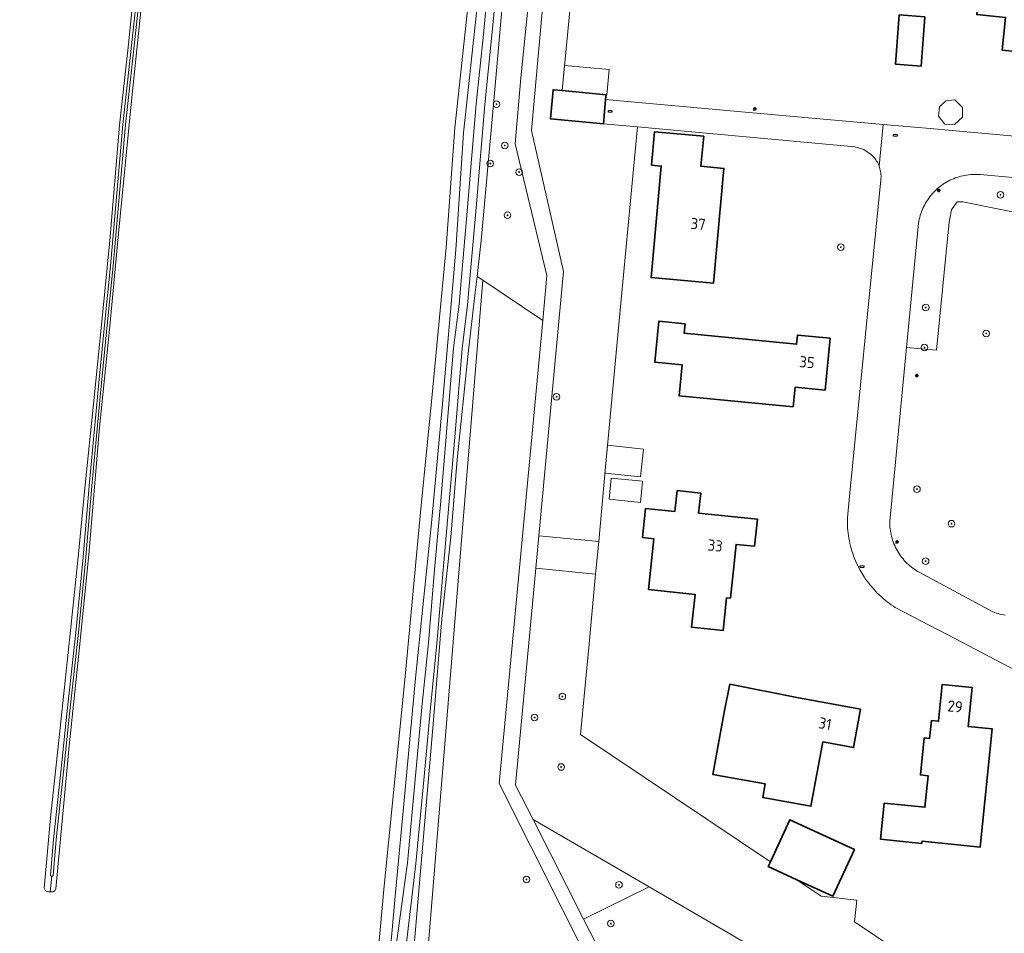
# Model space of a CAD drawing. Header units: metres. Extents: x 152610 to 160096, y 456114 to 462495.
# Tile 68 of 256: x 156093 to 156213, y 459007 to 459117. Entities that reach past the tile are written whole.
import ezdxf
from ezdxf.enums import TextEntityAlignment as Align

# ---------------------------------------------------------------- set-up
doc = ezdxf.new("R2010")
doc.units = ezdxf.units.M
doc.header["$LTSCALE"] = 0.5
doc.layers.get('0').update_dxf_attribs({"linetype": 'CONTINUOUS'})
for name, color, linetype, lineweight in [('B-PV-GR-BEPLANTING_CULTUUR_BOSPLANTSOEN-GV', 251, 'CONTINUOUS', 18), ('B-PV-GR-BEPLANTING_CULTUUR_HEESTERS-GV', 251, 'CONTINUOUS', 18), ('B-PV-GR-BEPLANTING_CULTUUR_ROOS-GV', 251, 'CONTINUOUS', 18), ('B-PV-GR-BOOM-S', 251, 'CONTINUOUS', 25), ('B-PV-GR-GRAS-GV', 251, 'CONTINUOUS', 13), ('B-PV-IE-MEUBILAIR-S', 251, 'CONTINUOUS', 25), ('B-PV-OG-BEBOUWING-GV', 6, 'CONTINUOUS', 35), ('B-PV-OG-BEBOUWING-T18', 1, 'CONTINUOUS', 18), ('B-PV-OG-BEBOUWING_OVERBOUWING-GV', 251, 'CONTINUOUS', 18), ('B-PV-OG-BEBOUWING_SCHUUR-GV', 251, 'CONTINUOUS', 18), ('B-PV-OG-TERREIN_BEGROEID-GV', 251, 'CONTINUOUS', 18), ('B-PV-OG-TERREIN_OEVER-GV', 251, 'CONTINUOUS', 18), ('B-PV-OG-WATER_SLOOT-GV', 251, 'CONTINUOUS', 18), ('B-PV-VH-GESLOTENVERHARDING_ASFALT-GV', 251, 'CONTINUOUS', 18)]:
    doc.layers.add(name, color=color, linetype=linetype, lineweight=lineweight)
doc.styles.add('NLCS-ISO', font='NLCS-ISO.ttf')
doc.styles.add('NLCS-ISO-M750-T18', font='NLCS-ISO.ttf', dxfattribs={"height": 1.35})

# ---------------------------------------------------------------- blocks, each defined once
blk = doc.blocks.new('SIE-MEUBILAIR_PAAL_LICHTMAST-SO')
for points in [[(-0.62, 0), (-1, 0)], [(-0.71, 0.71), (-0.44, 0.44)], [(0, 1), (0, 0.62)], [(0.44, 0.44), (0.71, 0.71)], [(1, 0), (0.62, 0)], [(-0.71, -0.71), (-0.44, -0.44)], [(0, -0.62), (0, -1)], [(0.44, -0.44), (0.71, -0.71)]]:
    blk.add_lwpolyline(points)
blk.add_circle((0, 0), 0.5)
blk = doc.blocks.new('SIE-MEUBILAIR_PUT_RIOOLPUT-SO')
blk.add_ellipse((0, 0), major_axis=(1.25, 0), ratio=0.54)
blk = doc.blocks.new('SGR-BOOM_GBKN-SO')
at = {"linetype": 'ByBlock', "lineweight": 18}
h = blk.add_hatch(color=0, dxfattribs=at)
h.dxf.hatch_style = 1
edge = h.paths.add_edge_path()
edge.add_arc((0, 0), 0.25, 0, 360)
at = {"color": 0, "linetype": 'ByBlock', "lineweight": 18}
for radius in [2, 0.25]:
    blk.add_circle((0, 0), radius, dxfattribs=at)
at = {"color": 0, "linetype": 'ByBlock', "lineweight": 18, "style": 'NLCS-ISO'}
blk.add_attdef('SOORT', (2.5, 0), '', height=1.5, dxfattribs=at)

msp = doc.modelspace()

# ---------------------------------------------------------------- linework, layer by layer
at = {"layer": 'B-PV-GR-BEPLANTING_CULTUUR_BOSPLANTSOEN-GV', "flags": 128}
for points in [[(156158.666, 459141.801), (156155.286, 459104.028), (156159.144, 459086.925), (156156.154, 459054.919), (156163.398, 459054.265), (156164.2, 459062.857), (156166.134, 459083.563), (156168.085, 459104.447), (156163.973, 459104.825), (156157.548, 459105.415), (156157.872, 459108.946), (156158.977, 459108.845), (156161.848, 459138.766)], [(156152.29, 459125.539), (156150.716, 459107.604), (156149.164, 459090.684), (156148.678, 459086.353), (156149.36, 459085.895), (156156.621, 459081.019), (156157.132, 459086.45), (156153.303, 459102.397), (156153.993, 459110.407), (156154.929, 459120.019)]]:
    msp.add_lwpolyline(points, dxfattribs=at)
msp.add_lwpolyline([(156212.279, 458996.141), (156206.555, 459000), (156194.385, 459008.205), (156194.667, 459010.823), (156190.321, 459011.305), (156187.38, 459013.282), (156183.921, 459014.867), (156184.181, 459015.432), (156161.212, 459030.87), (156162.238, 459041.848), (156163.027, 459050.3), (156155.788, 459051.007), (156153.334, 459024.739), (156155.451, 459020.574), (156169.529, 459012.439), (156189.618, 459000.719), (156200.073, 459002.623), (156203.966, 459000), (156212.123, 458994.504)], close=True, dxfattribs=at)
at = {"layer": 'B-PV-GR-BEPLANTING_CULTUUR_HEESTERS-GV', "flags": 128}
msp.add_lwpolyline([(156218.381, 459097.87), (156209.594, 459098.685), (156209.358, 459098.701), (156209.121, 459098.708), (156208.885, 459098.707), (156208.648, 459098.699), (156208.412, 459098.683), (156208.176, 459098.658), (156207.942, 459098.626), (156207.709, 459098.585), (156207.477, 459098.537), (156207.247, 459098.481), (156207.019, 459098.417), (156206.793, 459098.346), (156206.57, 459098.267), (156206.35, 459098.181), (156206.133, 459098.087), (156205.918, 459097.986), (156205.708, 459097.877), (156205.501, 459097.762), (156205.43, 459097.72), (156205.23, 459097.596), (156205.034, 459097.465), (156204.843, 459097.327), (156204.657, 459097.183), (156204.475, 459097.033), (156204.299, 459096.876), (156204.128, 459096.714), (156203.963, 459096.546), (156203.804, 459096.373), (156203.65, 459096.194), (156203.503, 459096.01), (156203.362, 459095.821), (156203.228, 459095.628), (156203.1, 459095.43), (156202.979, 459095.228), (156202.865, 459095.022), (156202.758, 459094.812), (156202.658, 459094.599), (156202.565, 459094.382), (156202.48, 459094.162), (156202.403, 459093.94), (156202.333, 459093.715), (156202.271, 459093.488), (156202.216, 459093.259), (156202.169, 459093.028), (156202.13, 459092.796), (156202.13, 459092.793), (156200.673, 459077.743), (156204.282, 459077.428), (156205.836, 459092.905), (156206.116, 459094.422), (156206.46, 459094.925), (156206.803, 459095.366), (156207.494, 459095.4), (156221.706, 459092.534)], dxfattribs=at)
at = {"layer": 'B-PV-GR-BEPLANTING_CULTUUR_ROOS-GV', "flags": 128}
for points in [[(156163.398, 459054.265), (156156.154, 459054.919), (156155.788, 459051.007), (156163.027, 459050.3)], [(156169.529, 459012.439), (156155.451, 459020.574), (156161.577, 459008.523)]]:
    msp.add_lwpolyline(points, close=True, dxfattribs=at)
at = {"layer": 'B-PV-GR-GRAS-GV', "flags": 128}
for points in [[(156067.955, 458928.994), (156096.133, 458922.908), (156107.51, 458920.792), (156110.047, 458920.2), (156112.277, 458929.308), (156129.339, 458926.083), (156129.692, 458926.016), (156130.984, 458940.521), (156133.296, 458962.689), (156135.709, 458993.117), (156136.308, 459000.171), (156137.399, 459012.09), (156138.603, 459024.257), (156139.958, 459037.911), (156141.807, 459057.341), (156143.152, 459071.196), (156144.937, 459089.835), (156146, 459104.333), (156148.572, 459128.414)], [(156148.572, 459128.414), (156146, 459104.333), (156144.937, 459089.835), (156143.152, 459071.196), (156141.807, 459057.341), (156139.958, 459037.911), (156138.603, 459024.257), (156137.399, 459012.09), (156136.308, 459000.171)], [(156137.767, 459000), (156138.809, 459011.725), (156139.954, 459024.171), (156141.228, 459037.686), (156143.196, 459056.917), (156144.494, 459070.913), (156146.092, 459089.555), (156147.032, 459103.741), (156149.672, 459128.008)], [(156108.094, 459119.646), (156106.827, 459107.613), (156105.258, 459091.533), (156104.201, 459080.316), (156102.975, 459068.043), (156101.683, 459052.685), (156100.521, 459041.04), (156099.291, 459029.514), (156098.541, 459021.248), (156097.688, 459012.194), (156097.542, 459011.926), (156097.369, 459011.832), (156096.996, 459011.817), (156096.975, 459011.818), (156096.782, 459011.829), (156096.421, 459011.921), (156096.273, 459012.281), (156097.087, 459021.175), (156098.047, 459030.136), (156099.469, 459043.451), (156100.376, 459052.346), (156101.193, 459060.706), (156102.293, 459071.27), (156103.302, 459081.299), (156104.207, 459090.714), (156105.372, 459104.656), (156106.462, 459114.486), (156107.383, 459123.34)]]:
    msp.add_lwpolyline(points, dxfattribs=at)
at = {"layer": 'B-PV-OG-BEBOUWING-GV', "flags": 128}
for points in [[(156216.154, 459135.487), (156209.876, 459136.1), (156209.447, 459131.709), (156210.498, 459131.606), (156209.175, 459118.058), (156212.648, 459117.719), (156212.259, 459113.737), (156217.425, 459113.233), (156217.846, 459117.542), (156216.83, 459117.642), (156218.168, 459131.335), (156215.771, 459131.57)], [(156202.88, 459117.775), (156199.786, 459118.009), (156199.335, 459112.035), (156202.429, 459111.802)], [(156158.977, 459108.845), (156157.872, 459108.946), (156157.548, 459105.415), (156163.973, 459104.825), (156164.243, 459107.765), (156164.297, 459108.356)], [(156176.111, 459103.323), (156170.165, 459103.867), (156169.794, 459099.815), (156170.979, 459099.706), (156169.744, 459086.206), (156177.29, 459085.515), (156178.564, 459099.426), (156175.778, 459099.681)], [(156173.876, 459080.604), (156170.681, 459080.914), (156170.201, 459075.963), (156173.495, 459075.643), (156173.132, 459071.9), (156186.938, 459070.561), (156187.168, 459072.929), (156190.809, 459072.576), (156191.418, 459078.86), (156187.459, 459079.244), (156187.351, 459078.14), (156173.764, 459079.458)], [(156172.895, 459060.409), (156172.629, 459057.887), (156169.082, 459058.261), (156168.708, 459054.718), (156170.064, 459054.575), (156169.416, 459048.438), (156175.061, 459047.841), (156174.641, 459043.864), (156178.469, 459043.459), (156178.89, 459047.437), (156179.352, 459047.388), (156180.039, 459053.895), (156182.261, 459053.661), (156182.607, 459056.933), (156175.498, 459057.684), (156175.754, 459060.107)], [(156195.111, 459033.938), (156187.401, 459035.35), (156179.292, 459036.96), (156178.628, 459033.779), (156177.211, 459026.042), (156183.56, 459024.879), (156183.26, 459023.241), (156189.091, 459022.173), (156190.518, 459029.964), (156194.257, 459029.279)], [(156208.609, 459036.571), (156204.993, 459036.938), (156204.54, 459032.469), (156203.679, 459032.557), (156203.459, 459030.398), (156202.809, 459030.464), (156202.354, 459025.981), (156203.284, 459025.886), (156202.895, 459022.054), (156197.98, 459022.553), (156197.537, 459018.185), (156202.518, 459017.679), (156202.547, 459017.962), (156209.603, 459017.245), (156211.055, 459031.551), (156208.129, 459031.848)], [(156187.38, 459013.282), (156191.756, 459011.276), (156194.362, 459016.961), (156186.528, 459020.553), (156184.181, 459015.432), (156183.921, 459014.867)]]:
    msp.add_lwpolyline(points, close=True, dxfattribs=at)
at = {"layer": 'B-PV-OG-BEBOUWING_OVERBOUWING-GV', "flags": 128}
msp.add_lwpolyline([(156164.654, 459111.426), (156159.27, 459111.898), (156158.977, 459108.845), (156164.297, 459108.356), (156164.385, 459108.35)], close=True, dxfattribs=at)
at = {"layer": 'B-PV-OG-BEBOUWING_SCHUUR-GV', "flags": 128}
for points in [[(156207.456, 459106.82), (156206.508, 459107.74), (156205.428, 459107.623), (156204.675, 459106.902), (156204.542, 459105.74), (156205.304, 459104.801), (156206.487, 459104.751), (156207.438, 459105.647)], [(156168.832, 459065.435), (156164.485, 459065.91), (156164.2, 459062.857), (156164.17, 459062.537), (156168.464, 459062.068)], [(156168.719, 459061.542), (156164.923, 459061.922), (156164.666, 459059.354), (156168.463, 459058.974)]]:
    msp.add_lwpolyline(points, close=True, dxfattribs=at)
at = {"layer": 'B-PV-OG-TERREIN_BEGROEID-GV', "flags": 128}
msp.add_lwpolyline([(156221.706, 459092.534), (156207.494, 459095.4), (156206.803, 459095.366), (156206.46, 459094.925), (156206.116, 459094.422), (156205.836, 459092.905), (156204.282, 459077.428), (156200.673, 459077.743), (156198.637, 459056.722), (156198.636, 459056.488), (156198.642, 459056.254), (156198.657, 459056.02), (156198.68, 459055.787), (156198.711, 459055.554), (156198.749, 459055.323), (156198.796, 459055.094), (156198.85, 459054.866), (156198.912, 459054.64), (156198.982, 459054.416), (156199.059, 459054.195), (156199.144, 459053.977), (156199.236, 459053.762), (156199.335, 459053.549), (156199.349, 459053.522), (156199.456, 459053.312), (156199.571, 459053.107), (156199.692, 459052.905), (156199.82, 459052.707), (156199.955, 459052.514), (156200.097, 459052.326), (156200.244, 459052.142), (156200.398, 459051.964), (156200.558, 459051.791), (156200.723, 459051.623), (156200.894, 459051.461), (156201.071, 459051.305), (156201.252, 459051.155), (156201.439, 459051.012), (156201.63, 459050.875), (156201.826, 459050.744), (156202.027, 459050.62), (156202.194, 459050.524), (156211.134, 459045.747), (156211.34, 459045.663), (156211.548, 459045.586), (156211.76, 459045.517), (156211.973, 459045.456), (156212.189, 459045.402), (156212.406, 459045.356), (156212.625, 459045.318)], dxfattribs=at)
for points in [[(156149.36, 459085.895), (156148.678, 459086.353), (156148.459, 459084.394), (156147.611, 459077.008), (156146.267, 459064.174), (156145.496, 459054.773), (156144.397, 459044.881), (156143.385, 459032.6), (156140.905, 459003.49), (156140.618, 459000.337), (156142.334, 459000.181)], [(156148.118, 458992.952), (156156.259, 458996.4), (156160.529, 458993.994), (156167.904, 458974.532), (156159.999, 458959.585), (156161.277, 458958.911), (156165.457, 458966.088), (156172.539, 458977.638), (156173.148, 458978.651), (156173.311, 458978.923), (156173.437, 458979.358), (156173.496, 458979.873), (156173.462, 458980.397), (156173.275, 458981.113), (156172.91, 458981.99), (156163.773, 459000.204), (156162.852, 459002.067), (156151.341, 459024.927), (156156.621, 459081.019), (156149.36, 459085.895), (156142.334, 459000.181), (156144.054, 459000), (156149.137, 458999.465)], [(156210.506, 458977.506), (156212.123, 458994.504), (156203.966, 459000), (156200.073, 459002.623), (156189.618, 459000.719), (156169.529, 459012.439), (156161.577, 459008.523), (156165.38, 459001.043), (156165.96, 458999.894), (156174.933, 458982.102), (156175.331, 458981.483), (156175.654, 458981.107), (156176.022, 458980.754), (156176.471, 458980.436), (156176.768, 458980.282), (156177.249, 458980.061), (156177.835, 458979.884), (156189.096, 458978.597), (156190.141, 458978.911), (156198.214, 458978.184), (156199.011, 458977.756), (156210.438, 458976.795)]]:
    msp.add_lwpolyline(points, close=True, dxfattribs=at)
at = {"layer": 'B-PV-OG-TERREIN_OEVER-GV', "flags": 128}
for points in [[(156149.672, 459128.008), (156147.032, 459103.741), (156146.092, 459089.555), (156144.494, 459070.913), (156143.196, 459056.917), (156141.228, 459037.686), (156139.954, 459024.171), (156138.809, 459011.725), (156137.767, 459000), (156137.285, 458993.495), (156134.552, 458962.561), (156132.857, 458940.361), (156131.473, 458925.68), (156131.294, 458923.778), (156131.087, 458920.937), (156131.099, 458918.089), (156131.149, 458917.182), (156131.221, 458916.277), (156131.501, 458913.998), (156131.92, 458911.741), (156139.217, 458888.575)], [(156143.026, 458883.61), (156134.459, 458911.082), (156133.805, 458913.978), (156133.436, 458916.923), (156133.349, 458919.183), (156133.43, 458921.443), (156133.873, 458926.31), (156137.178, 458962.582), (156140.587, 459000), (156140.618, 459000.337), (156140.905, 459003.49), (156143.385, 459032.6), (156144.397, 459044.881), (156145.496, 459054.773), (156146.267, 459064.174), (156147.611, 459077.008), (156148.459, 459084.394), (156148.678, 459086.353), (156149.164, 459090.684), (156150.716, 459107.604), (156152.29, 459125.539)], [(156107.383, 459123.34), (156106.462, 459114.486), (156105.372, 459104.656), (156104.207, 459090.714), (156103.302, 459081.299), (156102.293, 459071.27), (156101.193, 459060.706), (156100.376, 459052.346), (156099.469, 459043.451), (156098.047, 459030.136), (156097.087, 459021.175), (156096.273, 459012.281), (156096.421, 459011.921), (156096.782, 459011.829), (156096.975, 459011.818), (156097.215, 459013.724), (156097.202, 459013.723), (156097.123, 459013.731), (156097.07, 459013.747), (156097.041, 459013.771), (156097.022, 459013.796), (156097.413, 459018.18), (156098.284, 459026.354), (156099.027, 459033.365), (156100.103, 459043.222), (156100.958, 459051.916), (156101.756, 459061.45), (156102.838, 459073.055), (156103.541, 459080.027), (156104.294, 459087.639), (156105.106, 459096.88), (156105.805, 459104.732), (156106.624, 459112.438), (156107.778, 459122.869)], [(156108.105, 459122.863), (156106.951, 459112.432), (156106.131, 459104.726), (156105.433, 459096.874), (156104.62, 459087.633), (156103.867, 459080.021), (156103.165, 459073.049), (156102.082, 459061.444), (156101.285, 459051.909), (156100.43, 459043.216), (156099.353, 459033.359), (156098.61, 459026.348), (156097.74, 459018.174), (156097.346, 459013.766), (156097.313, 459013.74), (156097.283, 459013.727), (156097.215, 459013.724), (156096.975, 459011.818), (156096.996, 459011.817), (156097.369, 459011.832), (156097.542, 459011.926), (156097.688, 459012.194), (156098.541, 459021.248), (156099.291, 459029.514), (156100.521, 459041.04), (156101.683, 459052.685), (156102.975, 459068.043), (156104.201, 459080.316), (156105.258, 459091.533), (156106.827, 459107.613), (156108.094, 459119.646)], [(156140.416, 458886.38), (156132.982, 458911.723), (156132.226, 458914.847), (156131.971, 458916.099), (156131.781, 458917.587), (156131.723, 458919.283), (156131.849, 458924.275), (156133.016, 458938.588), (156135.731, 458967.069), (156138.165, 459000), (156139.115, 459007.113), (156140.244, 459015.349), (156141.201, 459025.434), (156142.001, 459034.19), (156142.779, 459041.97), (156143.524, 459050.861), (156144.272, 459059.183), (156144.942, 459066.963), (156145.814, 459077.698), (156146.495, 459082.984), (156147.529, 459094.733), (156148.561, 459107.256), (156149.44, 459115.66), (156150.095, 459122.681)], [(156151.134, 459122.596), (156150.479, 459115.575), (156149.6, 459107.171), (156148.568, 459094.647), (156147.534, 459082.899), (156146.853, 459077.612), (156145.981, 459066.878), (156145.312, 459059.098), (156144.563, 459050.775), (156143.818, 459041.884), (156143.04, 459034.104), (156142.24, 459025.348), (156141.283, 459015.264), (156140.187, 459005.991), (156139.536, 459000), (156137.883, 458983.138), (156135.963, 458960.237), (156133.779, 458937.773), (156132.728, 458923.724), (156132.51, 458919.927), (156132.668, 458917.037), (156133.057, 458914.819), (156134.334, 458909.481), (156141.141, 458887.755)]]:
    msp.add_lwpolyline(points, dxfattribs=at)
at = {"layer": 'B-PV-OG-WATER_SLOOT-GV', "flags": 128}
for points in [[(156107.778, 459122.869), (156106.624, 459112.438), (156105.805, 459104.732), (156105.106, 459096.88), (156104.294, 459087.639), (156103.541, 459080.027), (156102.838, 459073.055), (156101.756, 459061.45), (156100.958, 459051.916), (156100.103, 459043.222), (156099.027, 459033.365), (156098.284, 459026.354), (156097.413, 459018.18), (156097.022, 459013.796), (156097.041, 459013.771), (156097.07, 459013.747), (156097.123, 459013.731), (156097.202, 459013.723), (156097.215, 459013.724), (156097.283, 459013.727), (156097.313, 459013.74), (156097.346, 459013.766), (156097.74, 459018.174), (156098.61, 459026.348), (156099.353, 459033.359), (156100.43, 459043.216), (156101.285, 459051.909), (156102.082, 459061.444), (156103.165, 459073.049), (156103.867, 459080.021), (156104.62, 459087.633), (156105.433, 459096.874), (156106.131, 459104.726), (156106.951, 459112.432), (156108.105, 459122.863)], [(156150.095, 459122.681), (156149.44, 459115.66), (156148.561, 459107.256), (156147.529, 459094.733), (156146.495, 459082.984), (156145.814, 459077.698), (156144.942, 459066.963), (156144.272, 459059.183), (156143.524, 459050.861), (156142.779, 459041.97), (156142.001, 459034.19), (156141.201, 459025.434), (156140.244, 459015.349), (156139.115, 459007.113), (156138.165, 459000), (156135.731, 458967.069), (156133.016, 458938.588), (156131.849, 458924.275), (156131.723, 458919.283), (156131.781, 458917.587), (156131.971, 458916.099), (156132.226, 458914.847), (156132.982, 458911.723), (156140.416, 458886.38)], [(156141.141, 458887.755), (156134.334, 458909.481), (156133.057, 458914.819), (156132.668, 458917.037), (156132.51, 458919.927), (156132.728, 458923.724), (156133.779, 458937.773), (156135.963, 458960.237), (156137.883, 458983.138), (156139.536, 459000), (156140.187, 459005.991), (156141.283, 459015.264), (156142.24, 459025.348), (156143.04, 459034.104), (156143.818, 459041.884), (156144.563, 459050.775), (156145.312, 459059.098), (156145.981, 459066.878), (156146.853, 459077.612), (156147.534, 459082.899), (156148.568, 459094.647), (156149.6, 459107.171), (156150.479, 459115.575), (156151.134, 459122.596)]]:
    msp.add_lwpolyline(points, dxfattribs=at)
at = {"layer": 'B-PV-VH-GESLOTENVERHARDING_ASFALT-GV', "flags": 128}
for points in [[(156165.38, 459001.043), (156161.577, 459008.523), (156155.451, 459020.574), (156153.334, 459024.739), (156155.788, 459051.007), (156156.154, 459054.919), (156159.144, 459086.925), (156155.286, 459104.028), (156158.666, 459141.801)], [(156154.929, 459120.019), (156153.993, 459110.407), (156153.303, 459102.397), (156157.132, 459086.45), (156156.621, 459081.019), (156151.341, 459024.927), (156162.852, 459002.067)], [(156218.638, 459102.892), (156203.529, 459104.246), (156197.855, 459104.754), (156197.357, 459099.682), (156197.405, 459099.543), (156197.453, 459099.379), (156197.494, 459099.213), (156197.527, 459099.046), (156197.552, 459098.877), (156197.569, 459098.707), (156197.578, 459098.537), (156197.579, 459098.366), (156197.572, 459098.196), (156197.557, 459098.026), (156195.828, 459080.563), (156193.765, 459059.739), (156193.507, 459057.13), (156193.502, 459056.815), (156193.505, 459056.5), (156193.517, 459056.186), (156193.536, 459055.871), (156193.563, 459055.558), (156193.598, 459055.245), (156193.642, 459054.933), (156193.693, 459054.622), (156193.752, 459054.313), (156193.818, 459054.005), (156193.893, 459053.699), (156193.975, 459053.395), (156194.065, 459053.094), (156194.163, 459052.794), (156194.268, 459052.498), (156194.381, 459052.204), (156194.501, 459051.913), (156194.626, 459051.63), (156195.051, 459050.781), (156195.54, 459049.966), (156195.717, 459049.703), (156195.9, 459049.446), (156196.089, 459049.192), (156196.286, 459048.944), (156196.488, 459048.701), (156196.696, 459048.462), (156196.91, 459048.23), (156197.13, 459048.002), (156197.356, 459047.781), (156197.587, 459047.565), (156197.824, 459047.355), (156198.066, 459047.151), (156198.313, 459046.953), (156198.565, 459046.762), (156198.822, 459046.576), (156199.083, 459046.398), (156199.3, 459046.257), (156206.501, 459042.495), (156216.456, 459037.294)], [(156212.625, 459045.318), (156212.406, 459045.356), (156212.189, 459045.402), (156211.973, 459045.456), (156211.76, 459045.517), (156211.548, 459045.586), (156211.34, 459045.663), (156211.134, 459045.747), (156202.194, 459050.524), (156202.027, 459050.62), (156201.826, 459050.744), (156201.63, 459050.875), (156201.439, 459051.012), (156201.252, 459051.155), (156201.071, 459051.305), (156200.894, 459051.461), (156200.723, 459051.623), (156200.558, 459051.791), (156200.398, 459051.964), (156200.244, 459052.142), (156200.097, 459052.326), (156199.955, 459052.514), (156199.82, 459052.707), (156199.692, 459052.905), (156199.571, 459053.107), (156199.456, 459053.312), (156199.349, 459053.522), (156199.335, 459053.549), (156199.236, 459053.762), (156199.144, 459053.977), (156199.059, 459054.195), (156198.982, 459054.416), (156198.912, 459054.64), (156198.85, 459054.866), (156198.796, 459055.094), (156198.749, 459055.323), (156198.711, 459055.554), (156198.68, 459055.787), (156198.657, 459056.02), (156198.642, 459056.254), (156198.636, 459056.488), (156198.637, 459056.722), (156200.673, 459077.743), (156202.13, 459092.793), (156202.13, 459092.796), (156202.169, 459093.028), (156202.216, 459093.259), (156202.271, 459093.488), (156202.333, 459093.715), (156202.403, 459093.94), (156202.48, 459094.162), (156202.565, 459094.382), (156202.658, 459094.599), (156202.758, 459094.812), (156202.865, 459095.022), (156202.979, 459095.228), (156203.1, 459095.43), (156203.228, 459095.628), (156203.362, 459095.821), (156203.503, 459096.01), (156203.65, 459096.194), (156203.804, 459096.373), (156203.963, 459096.546), (156204.128, 459096.714), (156204.299, 459096.876), (156204.475, 459097.033), (156204.657, 459097.183), (156204.843, 459097.327), (156205.034, 459097.465), (156205.23, 459097.596), (156205.43, 459097.72), (156205.501, 459097.762), (156205.708, 459097.877), (156205.918, 459097.986), (156206.133, 459098.087), (156206.35, 459098.181), (156206.57, 459098.267), (156206.793, 459098.346), (156207.019, 459098.417), (156207.247, 459098.481), (156207.477, 459098.537), (156207.709, 459098.585), (156207.942, 459098.626), (156208.176, 459098.658), (156208.412, 459098.683), (156208.648, 459098.699), (156208.885, 459098.707), (156209.121, 459098.708), (156209.358, 459098.701), (156209.594, 459098.685), (156218.381, 459097.87)]]:
    msp.add_lwpolyline(points, dxfattribs=at)
msp.add_lwpolyline([(156181.139, 459106.252), (156164.243, 459107.765), (156163.973, 459104.825), (156168.085, 459104.447), (156194.411, 459102.03), (156195.501, 459101.714), (156196.439, 459101.075), (156196.528, 459100.988), (156196.645, 459100.864), (156196.756, 459100.735), (156196.861, 459100.6), (156196.96, 459100.461), (156197.052, 459100.317), (156197.137, 459100.169), (156197.215, 459100.017), (156197.285, 459099.862), (156197.349, 459099.704), (156197.357, 459099.682), (156197.855, 459104.754)], close=True, dxfattribs=at)

# ---------------------------------------------------------------- block references
at = {"layer": 'B-PV-GR-BOOM-S', "xscale": 0.2, "yscale": 0.2, "zscale": 0.2}
for p in [(156151.021, 459107.211), (156152.047, 459102.208), (156150.276, 459100.033), (156153.767, 459098.986), (156212.04, 459096.237), (156152.37, 459093.751), (156192.71, 459089.888), (156202.99, 459082.577), (156210.31, 459079.44), (156202.849, 459077.741), (156158.304, 459071.762), (156201.933, 459060.593), (156206.122, 459056.404), (156202.98, 459051.867), (156159.002, 459035.462), (156155.642, 459032.933), (156158.845, 459026.933), (156154.656, 459013.321), (156165.857, 459012.668), (156164.881, 459007.972)]:
    msp.add_blockref('SGR-BOOM_GBKN-SO', p, dxfattribs=at)
at = {"layer": 'B-PV-IE-MEUBILAIR-S', "xscale": 0.2, "yscale": 0.2, "zscale": 0.2}
for name, p in [('SIE-MEUBILAIR_PUT_RIOOLPUT-SO', (156164.787, 459106.354)), ('SIE-MEUBILAIR_PAAL_LICHTMAST-SO', (156182.3, 459106.628)), ('SIE-MEUBILAIR_PUT_RIOOLPUT-SO', (156199.318, 459103.439)), ('SIE-MEUBILAIR_PAAL_LICHTMAST-SO', (156204.561, 459096.766)), ('SIE-MEUBILAIR_PAAL_LICHTMAST-SO', (156201.919, 459074.342)), ('SIE-MEUBILAIR_PAAL_LICHTMAST-SO', (156199.522, 459054.19)), ('SIE-MEUBILAIR_PUT_RIOOLPUT-SO', (156195.282, 459051.194))]:
    msp.add_blockref(name, p, dxfattribs=at)

# ---------------------------------------------------------------- texts
at = {"layer": 'B-PV-OG-BEBOUWING-T18', "style": 'NLCS-ISO-M750-T18'}
for s, rotation, p in [('37', 354.8, (156175.437, 459092.699)), ('35', 354.4, (156188.625, 459075.959)), ('33', 354, (156177.51, 459053.754)), ('29', 354.2, (156206.549, 459034.267)), ('31', 349.6, (156190.806, 459032.185))]:
    msp.add_text(s, height=1.35, rotation=rotation, dxfattribs=at).set_placement(p, align=Align.MIDDLE)

doc.saveas('drawing.dxf')
